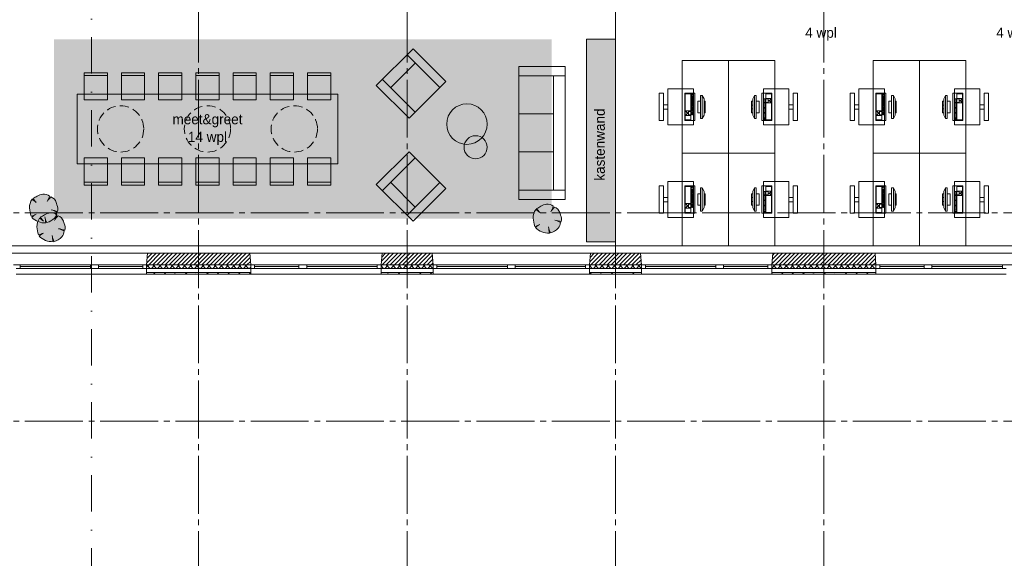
# Paper-space layout '19061B VOn 012b Plattegrond tweede verdieping' of a CAD drawing. Header units: millimetres. Extents: x 10 to 1052, y 0 to 594.
# Tile 39 of 50: x 564 to 734, y 291 to 384. Entities that reach past the tile are written whole.
import ezdxf
from ezdxf.xclip import XClip

# ---------------------------------------------------------------- set-up
doc = ezdxf.new("R2010")
doc.units = ezdxf.units.MM
doc.header["$MEASUREMENT"] = 0
doc.header["$XCLIPFRAME"] = 0
for name, pattern in [('B0204', [13, 10, -1, 1, -1]), ('B0302', [12.51, 6.26, -3.125, 0, -3.125]), ('B0701', [2.3412, 1.56, -0.7812])]:
    doc.linetypes.add(name, pattern=pattern)
for name, color, linetype in [('21 Buitenwanden', 7, 'Continuous'), ('21 Buitenwanden Doorsnede-arcering', 7, 'Continuous'), ('21 Buitenwanden Laagscheidingslijnen', 7, 'Continuous'), ('21 Buitenwanden Ramen', 7, 'Continuous'), ('23 Vloeren', 7, 'Continuous'), ('67 Radiatoren - lijn', 7, 'Continuous'), ('82 Interieur', 7, 'Continuous'), ('A Lijn doorsnede', 7, 'Continuous'), ('A Stramien', 7, 'Continuous'), ('New_66 Transportvoorzieningen', 7, 'Continuous'), ('New_82 Interieur', 7, 'Continuous'), ('New_82 Interieur 2D arcering', 7, 'Continuous')]:
    doc.layers.add(name, color=color, linetype=linetype)
doc.styles.add('GENERATED_STYLE_5', font='txt')
pattern_1 = [(45, (162.7604, 134.7577), (-1.838478, 1.838478), []), (45, (161.8411, 135.677), (-1.838478, 1.838478), [1.95, -0.65, 0, -0.65])]
pattern_2 = [(45, (162.7604, 134.7577), (-0.5303301, 0.5303301), []), (135, (162.7604, 134.7577), (0.5303301, 0.5303301), [])]
pattern_3 = [(45, (162.76037, 134.7577), (-0.3535534, 0.3535534), [])]

# ---------------------------------------------------------------- blocks, each defined once
blk = doc.blocks.new('Drawing_2_1', base_point=(162.76, 134.76))
at = {"layer": '21 Buitenwanden Doorsnede-arcering', "linetype": 'Continuous', "lineweight": 0, "true_color": 0x000000}
h = blk.add_hatch(dxfattribs=at)
h.set_pattern_fill('220_Gewapend_beton___pre_2B', color=18, style=0, pattern_type=2)
h.set_pattern_definition(pattern_3)
h.paths.add_polyline_path([(585.94, 343.76), (585.76, 341.76), (603.76, 341.76), (603.59, 343.76)])
h = blk.add_hatch(dxfattribs=at)
h.set_pattern_fill('220_Gewapend_beton___pre_2B', color=18, style=0, pattern_type=2)
h.set_pattern_definition(pattern_3)
h.paths.add_polyline_path([(626.44, 343.76), (626.26, 341.76), (635.26, 341.76), (635.09, 343.76)])
h = blk.add_hatch(dxfattribs=at)
h.set_pattern_fill('220_Gewapend_beton___pre_2B', color=18, style=0, pattern_type=2)
h.set_pattern_definition(pattern_3)
h.paths.add_polyline_path([(662.44, 343.76), (662.26, 341.76), (671.26, 341.76), (671.09, 343.76)])
h = blk.add_hatch(dxfattribs=at)
h.set_pattern_fill('220_Gewapend_beton___pre_2B', color=18, style=0, pattern_type=2)
h.set_pattern_definition(pattern_3)
h.paths.add_polyline_path([(693.94, 343.76), (693.76, 341.76), (711.76, 341.76), (711.59, 343.76)])
h = blk.add_hatch(dxfattribs=at)
h.set_pattern_fill('415_Isolatie_ruit_0001', color=18, style=0, pattern_type=2)
h.set_pattern_definition(pattern_2)
h.paths.add_polyline_path([(585.76, 341.76), (585.76, 341.16), (603.76, 341.16), (603.76, 341.76)])
h = blk.add_hatch(dxfattribs=at)
h.set_pattern_fill('160_Natuursteen_0001', color=18, style=0, pattern_type=2)
h.set_pattern_definition(pattern_1)
h.paths.add_polyline_path([(585.76, 340.16), (603.76, 340.16), (603.76, 340.46), (585.76, 340.46)])
h = blk.add_hatch(dxfattribs=at)
h.set_pattern_fill('415_Isolatie_ruit_0001', color=18, style=0, pattern_type=2)
h.set_pattern_definition(pattern_2)
h.paths.add_polyline_path([(626.26, 341.16), (635.26, 341.16), (635.26, 341.76), (626.26, 341.76)])
h = blk.add_hatch(dxfattribs=at)
h.set_pattern_fill('160_Natuursteen_0001', color=18, style=0, pattern_type=2)
h.set_pattern_definition(pattern_1)
h.paths.add_polyline_path([(626.26, 340.16), (635.26, 340.16), (635.26, 340.46), (626.26, 340.46)])
h = blk.add_hatch(dxfattribs=at)
h.set_pattern_fill('415_Isolatie_ruit_0001', color=18, style=0, pattern_type=2)
h.set_pattern_definition(pattern_2)
h.paths.add_polyline_path([(662.26, 341.16), (671.26, 341.16), (671.26, 341.76), (662.26, 341.76)])
h = blk.add_hatch(dxfattribs=at)
h.set_pattern_fill('160_Natuursteen_0001', color=18, style=0, pattern_type=2)
h.set_pattern_definition(pattern_1)
h.paths.add_polyline_path([(662.26, 340.16), (671.26, 340.16), (671.26, 340.46), (662.26, 340.46)])
h = blk.add_hatch(dxfattribs=at)
h.set_pattern_fill('415_Isolatie_ruit_0001', color=18, style=0, pattern_type=2)
h.set_pattern_definition(pattern_2)
h.paths.add_polyline_path([(693.76, 341.16), (711.76, 341.16), (711.76, 341.76), (693.76, 341.76)])
h = blk.add_hatch(dxfattribs=at)
h.set_pattern_fill('160_Natuursteen_0001', color=18, style=0, pattern_type=2)
h.set_pattern_definition(pattern_1)
h.paths.add_polyline_path([(693.76, 340.16), (711.76, 340.16), (711.76, 340.46), (693.76, 340.46)])
at = {"layer": 'New_82 Interieur 2D arcering', "linetype": 'Continuous', "lineweight": 0, "true_color": 0xacb496}
blk.add_hatch(color=253, dxfattribs=at).paths.add_polyline_path([(569.76, 380.76), (569.76, 349.74), (655.76, 349.74), (655.76, 380.76)])
at = {"layer": 'New_82 Interieur 2D arcering', "linetype": 'Continuous', "lineweight": 0, "true_color": 0xffffff}
blk.add_hatch(color=7, dxfattribs=at).paths.add_polyline_path([(666.76, 380.76), (661.76, 380.76), (661.76, 345.76), (666.76, 345.76)])
at = {"layer": 'New_82 Interieur 2D arcering', "linetype": 'Continuous', "lineweight": 0, "true_color": 0xc2df8b}
for points in [[(566.02, 353.1, 0.176271), (565.56, 351.6, 0.048896), (565.82, 350.18, 0.060036), (566.61, 350.47, 0.067145), (565.94, 349.98, 0.21157), (568.36, 349.02, -0.01602), (568.22, 349.97, 0.1048), (568.54, 349.06, 0.138163), (569.85, 349.85, 0.165491), (570.25, 350.86, 0.059133), (569.3, 351.27, -0.033475), (570.4, 350.99, 0.176093), (570.28, 352.14, -0.023868), (570.13, 352.55, 0.261493), (569.21, 353.5, 0.060987), (568.59, 352.71, 0.058172), (569, 353.65, 0.189926), (567.84, 354, 0.102387), (566.87, 353.64, -0.00375), (566.14, 353.24, 0.030984), (566.67, 352.57, -0.009616)], [(653.02, 351.34, 0.176271), (652.56, 349.84, 0.048896), (652.82, 348.42, 0.060036), (653.61, 348.71, 0.067145), (652.94, 348.22, 0.21157), (655.36, 347.26, -0.01602), (655.22, 348.21, 0.1048), (655.54, 347.3, 0.138163), (656.85, 348.09, 0.165491), (657.25, 349.1, 0.059133), (656.3, 349.51, -0.033475), (657.4, 349.23, 0.176093), (657.28, 350.38, -0.023868), (657.13, 350.8, 0.261493), (656.21, 351.74, 0.060987), (655.59, 350.95, 0.058172), (656, 351.89, 0.189926), (654.85, 352.24, 0.102387), (653.87, 351.88, -0.00375), (653.14, 351.48, 0.030984), (653.67, 350.81, -0.009616)], [(567.28, 349.86, 0.176271), (566.82, 348.35, 0.048896), (567.09, 346.93, 0.060036), (567.87, 347.22, 0.067145), (567.21, 346.73, 0.21157), (569.62, 345.77, -0.01602), (569.48, 346.72, 0.1048), (569.81, 345.81, 0.138163), (571.11, 346.6, 0.165491), (571.51, 347.61, 0.059133), (570.56, 348.02, -0.033475), (571.66, 347.75, 0.176093), (571.55, 348.9, -0.023868), (571.39, 349.31, 0.261493), (570.47, 350.25, 0.060987), (569.86, 349.46, 0.058172), (570.26, 350.4, 0.189926), (569.11, 350.75, 0.102387), (568.13, 350.4, -0.00375), (567.4, 350, 0.030984), (567.93, 349.33, -0.009616)]]:
    blk.add_hatch(color=71, dxfattribs=at).paths.add_polyline_path(points)
at = {"layer": '21 Buitenwanden', "color": 3, "linetype": 'Continuous', "lineweight": 0}
for p, q in [((585.76, 341.76), (585.94, 343.76)), ((603.76, 341.76), (603.59, 343.76)), ((626.26, 341.76), (626.44, 343.76)), ((635.26, 341.76), (635.09, 343.76)), ((662.26, 341.76), (662.44, 343.76)), ((671.26, 341.76), (671.09, 343.76)), ((693.76, 341.76), (693.94, 343.76)), ((711.76, 341.76), (711.59, 343.76))]:
    blk.add_line(p, q, dxfattribs=at)
at = {"layer": '21 Buitenwanden', "color": 1, "linetype": 'Continuous', "lineweight": 0}
for p, q in [((585.76, 341.16), (585.76, 341.76)), ((603.76, 341.16), (603.76, 341.76)), ((626.26, 341.16), (626.26, 341.76)), ((635.26, 341.16), (635.26, 341.76)), ((662.26, 341.16), (662.26, 341.76)), ((671.26, 341.16), (671.26, 341.76)), ((693.76, 341.16), (693.76, 341.76)), ((711.76, 341.16), (711.76, 341.76))]:
    blk.add_line(p, q, dxfattribs=at)
at = {"layer": '21 Buitenwanden', "color": 9, "linetype": 'Continuous', "lineweight": 0}
for p, q in [((585.76, 340.46), (585.76, 341.16)), ((603.76, 340.46), (603.76, 341.16)), ((626.26, 340.46), (626.26, 341.16)), ((635.26, 340.46), (635.26, 341.16)), ((662.26, 340.46), (662.26, 341.16)), ((671.26, 340.46), (671.26, 341.16)), ((693.76, 340.46), (693.76, 341.16)), ((711.76, 340.46), (711.76, 341.16))]:
    blk.add_line(p, q, dxfattribs=at)
at = {"layer": '21 Buitenwanden', "color": 2, "linetype": 'Continuous', "lineweight": 0}
for p, q in [((585.76, 340.16), (585.76, 340.46)), ((603.76, 340.16), (603.76, 340.46)), ((626.26, 340.16), (626.26, 340.46)), ((635.26, 340.16), (635.26, 340.46)), ((662.26, 340.16), (662.26, 340.46)), ((671.26, 340.16), (671.26, 340.46)), ((693.76, 340.16), (693.76, 340.46)), ((711.76, 340.16), (711.76, 340.46))]:
    blk.add_line(p, q, dxfattribs=at)
at = {"layer": '21 Buitenwanden', "color": 3, "linetype": 'Continuous', "lineweight": 0, "flags": 128}
for points in [[(603.59, 343.76), (585.94, 343.76)], [(635.09, 343.76), (626.44, 343.76)], [(671.09, 343.76), (662.44, 343.76)], [(711.59, 343.76), (693.94, 343.76)]]:
    blk.add_lwpolyline(points, dxfattribs=at)
at = {"layer": '21 Buitenwanden', "color": 2, "linetype": 'Continuous', "lineweight": 0, "flags": 128}
for points in [[(585.76, 340.16), (603.76, 340.16)], [(626.26, 340.16), (635.26, 340.16)], [(662.26, 340.16), (671.26, 340.16)], [(693.76, 340.16), (711.76, 340.16)]]:
    blk.add_lwpolyline(points, dxfattribs=at)
at = {"layer": '21 Buitenwanden Laagscheidingslijnen', "color": 3, "linetype": 'Continuous', "lineweight": 0}
for p, q in [((585.76, 341.76), (603.76, 341.76)), ((626.26, 341.76), (635.26, 341.76)), ((662.26, 341.76), (671.26, 341.76)), ((693.76, 341.76), (711.76, 341.76))]:
    blk.add_line(p, q, dxfattribs=at)
at = {"layer": '21 Buitenwanden Laagscheidingslijnen', "color": 1, "linetype": 'Continuous', "lineweight": 0}
for p, q in [((585.76, 341.16), (603.76, 341.16)), ((626.26, 341.16), (635.26, 341.16)), ((662.26, 341.16), (671.26, 341.16)), ((693.76, 341.16), (711.76, 341.16))]:
    blk.add_line(p, q, dxfattribs=at)
at = {"layer": '21 Buitenwanden Laagscheidingslijnen', "color": 2, "linetype": 'Continuous', "lineweight": 0}
for p, q in [((585.76, 340.46), (603.76, 340.46)), ((626.26, 340.46), (635.26, 340.46)), ((662.26, 340.46), (671.26, 340.46)), ((693.76, 340.46), (711.76, 340.46))]:
    blk.add_line(p, q, dxfattribs=at)
at = {"layer": '21 Buitenwanden Ramen', "color": 9, "linetype": 'Continuous', "lineweight": 0}
for p, q in [((576.76, 343.76), (563.09, 343.76)), ((585.94, 343.76), (576.76, 343.76)), ((603.59, 343.76), (612.76, 343.76)), ((612.76, 343.76), (626.44, 343.76)), ((648.76, 343.76), (635.09, 343.76)), ((662.44, 343.76), (648.76, 343.76)), ((684.76, 343.76), (671.09, 343.76)), ((693.94, 343.76), (684.76, 343.76)), ((711.59, 343.76), (720.76, 343.76)), ((720.76, 343.76), (734.44, 343.76)), ((577.43, 341.76), (585.09, 341.76)), ((585.09, 341.46), (577.43, 341.46)), ((585.09, 341.16), (577.43, 341.16)), ((585.76, 340.46), (585.76, 341.16)), ((603.76, 340.46), (603.76, 341.16)), ((612.09, 341.76), (604.43, 341.76)), ((604.43, 341.46), (612.09, 341.46)), ((604.43, 341.16), (612.09, 341.16)), ((626.26, 340.46), (626.26, 341.16)), ((635.26, 340.46), (635.26, 341.16)), ((649.43, 341.76), (661.59, 341.76)), ((661.59, 341.46), (649.43, 341.46)), ((661.59, 341.16), (649.43, 341.16)), ((662.26, 340.46), (662.26, 341.16)), ((671.26, 340.46), (671.26, 341.16)), ((685.43, 341.76), (693.09, 341.76)), ((693.09, 341.46), (685.43, 341.46)), ((693.09, 341.16), (685.43, 341.16)), ((693.76, 340.46), (693.76, 341.16)), ((711.76, 340.46), (711.76, 341.16)), ((720.09, 341.76), (712.43, 341.76)), ((712.43, 341.46), (720.09, 341.46)), ((712.43, 341.16), (720.09, 341.16)), ((576.76, 340.16), (563.26, 340.16)), ((585.76, 340.16), (576.76, 340.16)), ((603.76, 340.16), (612.76, 340.16)), ((612.76, 340.16), (626.26, 340.16)), ((648.76, 340.16), (635.26, 340.16)), ((662.26, 340.16), (648.76, 340.16)), ((684.76, 340.16), (671.26, 340.16)), ((693.76, 340.16), (684.76, 340.16)), ((711.76, 340.16), (720.76, 340.16)), ((720.76, 340.16), (734.26, 340.16))]:
    blk.add_line(p, q, dxfattribs=at)
at = {"layer": '21 Buitenwanden Ramen', "color": 3, "linetype": 'Continuous', "lineweight": 0}
for p, q in [((585.76, 341.76), (585.94, 343.76)), ((603.76, 341.76), (603.59, 343.76)), ((626.26, 341.76), (626.44, 343.76)), ((635.26, 341.76), (635.09, 343.76)), ((662.26, 341.76), (662.44, 343.76)), ((671.26, 341.76), (671.09, 343.76)), ((693.76, 341.76), (693.94, 343.76)), ((711.76, 341.76), (711.59, 343.76))]:
    blk.add_line(p, q, dxfattribs=at)
at = {"layer": '21 Buitenwanden Ramen', "color": 1, "linetype": 'Continuous', "lineweight": 0}
for p, q in [((563.26, 341.76), (563.93, 341.76)), ((563.93, 341.16), (563.26, 341.16)), ((563.93, 341.76), (563.93, 341.16)), ((563.93, 341.76), (576.09, 341.76)), ((576.09, 341.46), (563.93, 341.46)), ((576.09, 341.16), (563.93, 341.16)), ((576.09, 341.16), (576.09, 341.76)), ((576.09, 341.76), (576.76, 341.76)), ((576.76, 341.16), (576.09, 341.16)), ((576.76, 341.76), (577.43, 341.76)), ((577.43, 341.16), (576.76, 341.16)), ((577.43, 341.76), (577.43, 341.16)), ((585.09, 341.16), (585.09, 341.76)), ((585.09, 341.76), (585.76, 341.76)), ((585.76, 341.16), (585.09, 341.16)), ((585.76, 341.16), (585.76, 341.76)), ((585.76, 341.16), (585.76, 341.76)), ((604.43, 341.76), (603.76, 341.76)), ((603.76, 341.16), (603.76, 341.76)), ((603.76, 341.16), (603.76, 341.76)), ((603.76, 341.16), (604.43, 341.16)), ((604.43, 341.16), (604.43, 341.76)), ((612.76, 341.76), (612.09, 341.76)), ((612.09, 341.76), (612.09, 341.16)), ((612.09, 341.16), (612.76, 341.16)), ((613.43, 341.76), (612.76, 341.76)), ((612.76, 341.16), (613.43, 341.16)), ((613.43, 341.16), (613.43, 341.76)), ((625.59, 341.76), (613.43, 341.76)), ((613.43, 341.46), (625.59, 341.46)), ((613.43, 341.16), (625.59, 341.16)), ((626.26, 341.76), (625.59, 341.76)), ((625.59, 341.76), (625.59, 341.16)), ((625.59, 341.16), (626.26, 341.16)), ((626.26, 341.16), (626.26, 341.76)), ((626.26, 341.16), (626.26, 341.76)), ((635.26, 341.76), (635.93, 341.76)), ((635.26, 341.16), (635.26, 341.76)), ((635.26, 341.16), (635.26, 341.76)), ((635.93, 341.16), (635.26, 341.16)), ((635.93, 341.76), (635.93, 341.16)), ((635.93, 341.76), (648.09, 341.76)), ((648.09, 341.46), (635.93, 341.46)), ((648.09, 341.16), (635.93, 341.16)), ((648.09, 341.16), (648.09, 341.76)), ((648.09, 341.76), (648.76, 341.76)), ((648.76, 341.16), (648.09, 341.16)), ((648.76, 341.76), (649.43, 341.76)), ((649.43, 341.16), (648.76, 341.16)), ((649.43, 341.76), (649.43, 341.16)), ((661.59, 341.16), (661.59, 341.76)), ((661.59, 341.76), (662.26, 341.76)), ((662.26, 341.16), (661.59, 341.16)), ((662.26, 341.16), (662.26, 341.76)), ((662.26, 341.16), (662.26, 341.76)), ((671.26, 341.76), (671.93, 341.76)), ((671.26, 341.16), (671.26, 341.76)), ((671.26, 341.16), (671.26, 341.76)), ((671.93, 341.16), (671.26, 341.16)), ((671.93, 341.76), (671.93, 341.16)), ((671.93, 341.76), (684.09, 341.76)), ((684.09, 341.46), (671.93, 341.46)), ((684.09, 341.16), (671.93, 341.16)), ((684.09, 341.16), (684.09, 341.76)), ((684.09, 341.76), (684.76, 341.76)), ((684.76, 341.16), (684.09, 341.16)), ((684.76, 341.76), (685.43, 341.76)), ((685.43, 341.16), (684.76, 341.16)), ((685.43, 341.76), (685.43, 341.16)), ((693.09, 341.16), (693.09, 341.76)), ((693.09, 341.76), (693.76, 341.76)), ((693.76, 341.16), (693.09, 341.16)), ((693.76, 341.16), (693.76, 341.76)), ((693.76, 341.16), (693.76, 341.76)), ((712.43, 341.76), (711.76, 341.76)), ((711.76, 341.16), (711.76, 341.76)), ((711.76, 341.16), (711.76, 341.76)), ((711.76, 341.16), (712.43, 341.16)), ((712.43, 341.16), (712.43, 341.76)), ((720.76, 341.76), (720.09, 341.76)), ((720.09, 341.76), (720.09, 341.16)), ((720.09, 341.16), (720.76, 341.16)), ((721.43, 341.76), (720.76, 341.76)), ((720.76, 341.16), (721.43, 341.16)), ((721.43, 341.16), (721.43, 341.76)), ((733.59, 341.76), (721.43, 341.76)), ((721.43, 341.46), (733.59, 341.46)), ((721.43, 341.16), (733.59, 341.16)), ((734.26, 341.76), (733.59, 341.76)), ((733.59, 341.76), (733.59, 341.16)), ((733.59, 341.16), (734.26, 341.16))]:
    blk.add_line(p, q, dxfattribs=at)
at = {"layer": '21 Buitenwanden Ramen', "color": 2, "linetype": 'Continuous', "lineweight": 0}
for p, q in [((585.76, 340.16), (585.76, 340.46)), ((603.76, 340.16), (603.76, 340.46)), ((626.26, 340.16), (626.26, 340.46)), ((635.26, 340.16), (635.26, 340.46)), ((662.26, 340.16), (662.26, 340.46)), ((671.26, 340.16), (671.26, 340.46)), ((693.76, 340.16), (693.76, 340.46)), ((711.76, 340.16), (711.76, 340.46))]:
    blk.add_line(p, q, dxfattribs=at)
at = {"layer": '23 Vloeren', "color": 1, "linetype": 'Continuous', "lineweight": 0, "flags": 128}
blk.add_lwpolyline([(380.76, 343.76), (808.76, 343.76), (808.76, 390.26), (788.56, 390.26), (788.56, 420.26), (808.76, 420.26), (808.76, 465.76), (380.76, 465.76)], dxfattribs=at)
at = {"layer": '67 Radiatoren - lijn', "color": 9, "linetype": 'Continuous', "lineweight": 0, "flags": 128}
blk.add_lwpolyline([(380.76, 345.06), (807.46, 345.06), (807.46, 388.26)], dxfattribs=at)
at = {"layer": 'A Lijn doorsnede', "color": 9, "linetype": 'B0302', "lineweight": 0}
blk.add_line((576.25, 97.41), (576.25, 487.61), dxfattribs=at)
blk.add_line((576.25, 97.41), (576.25, 487.61), dxfattribs=at)
at = {"layer": 'A Stramien', "color": 9, "linetype": 'B0204', "lineweight": 0}
for p, q in [((594.76, 516.76), (594.76, 94.76)), ((630.76, 516.76), (630.76, 94.76)), ((666.76, 516.76), (666.76, 94.76)), ((702.76, 516.76), (702.76, 94.76)), ((122.76, 350.76), (850.76, 350.76)), ((122.76, 341.76), (850.76, 341.76)), ((122.76, 314.76), (850.76, 314.76))]:
    blk.add_line(p, q, dxfattribs=at)
at = {"layer": 'New_66 Transportvoorzieningen', "color": 1, "linetype": 'Continuous', "lineweight": 0}
for p, q in [((631.82, 379.11), (625.45, 372.74)), ((630.76, 378.05), (636.41, 372.39)), ((637.47, 373.45), (631.82, 379.11)), ((627.93, 372.39), (632.17, 376.63)), ((650.06, 376.06), (650.06, 353.06)), ((658.06, 376.06), (650.06, 376.06)), ((658.06, 353.06), (658.06, 376.06)), ((658.06, 374.45), (650.06, 374.45)), ((656.06, 374.45), (656.06, 354.68)), ((625.45, 372.74), (631.11, 367.09)), ((626.51, 373.81), (632.17, 368.15)), ((631.11, 367.09), (637.47, 373.45)), ((656.06, 367.86), (650.06, 367.86)), ((625.45, 355.65), (631.11, 361.31)), ((631.11, 361.31), (637.47, 354.94)), ((656.06, 361.27), (650.06, 361.27)), ((626.51, 354.59), (632.17, 360.25)), ((631.82, 349.29), (625.45, 355.65)), ((627.93, 356.01), (632.17, 351.76)), ((630.76, 350.35), (636.41, 356.01)), ((637.47, 354.94), (631.82, 349.29)), ((658.06, 354.68), (650.06, 354.68)), ((650.06, 353.06), (658.06, 353.06))]:
    blk.add_line(p, q, dxfattribs=at)
at = {"layer": 'New_82 Interieur', "color": 1, "linetype": 'Continuous', "lineweight": 0}
for p, q in [((579, 374.46), (575, 374.46)), ((585.42, 374.46), (581.42, 374.46)), ((591.85, 374.46), (587.85, 374.46)), ((598.28, 374.46), (594.28, 374.46)), ((604.71, 374.46), (600.71, 374.46)), ((611.14, 374.46), (607.14, 374.46)), ((617.57, 374.46), (613.57, 374.46)), ((678.81, 371.31), (678.81, 368.37)), ((679.78, 371.31), (678.81, 371.31)), ((679.78, 368.37), (679.78, 371.31)), ((679.88, 371.31), (679.88, 371.11)), ((680.07, 371.31), (679.88, 371.31)), ((679.88, 371.11), (680.07, 371.11)), ((679.88, 370.92), (679.88, 370.13)), ((680.07, 370.92), (679.88, 370.92)), ((680.07, 371.11), (680.07, 371.31)), ((680.07, 370.13), (680.07, 370.92)), ((681.46, 371.06), (681.46, 367.06)), ((681.76, 371.06), (681.46, 371.06)), ((681.76, 367.06), (681.76, 371.06)), ((681.76, 371.06), (682.06, 370.46)), ((690.76, 371.06), (690.46, 370.46)), ((691.06, 371.06), (690.76, 371.06)), ((690.76, 371.06), (690.76, 367.06)), ((691.06, 367.06), (691.06, 371.06)), ((693.71, 371.31), (692.74, 371.31)), ((692.74, 371.31), (692.74, 370.53)), ((693.71, 370.53), (693.71, 371.31)), ((711.81, 371.31), (711.81, 368.37)), ((712.78, 371.31), (711.81, 371.31)), ((712.78, 368.37), (712.78, 371.31)), ((712.88, 371.31), (712.88, 371.11)), ((713.07, 371.31), (712.88, 371.31)), ((712.88, 371.11), (713.07, 371.11)), ((712.88, 370.92), (712.88, 370.13)), ((713.07, 370.92), (712.88, 370.92)), ((713.07, 371.11), (713.07, 371.31)), ((713.07, 370.13), (713.07, 370.92)), ((714.46, 371.06), (714.46, 367.06)), ((714.76, 371.06), (714.46, 371.06)), ((714.76, 367.06), (714.76, 371.06)), ((714.76, 371.06), (715.06, 370.46)), ((723.76, 371.06), (723.46, 370.46)), ((724.06, 371.06), (723.76, 371.06)), ((723.76, 371.06), (723.76, 367.06)), ((724.06, 367.06), (724.06, 371.06)), ((726.71, 371.31), (725.74, 371.31)), ((725.74, 371.31), (725.74, 370.53)), ((726.71, 370.53), (726.71, 371.31)), ((679.88, 370.13), (680.07, 370.13)), ((679.88, 370.04), (679.88, 369.25)), ((680.07, 370.04), (679.88, 370.04)), ((679.88, 369.25), (680.07, 369.25)), ((679.88, 369.16), (679.88, 368.37)), ((680.07, 369.16), (679.88, 369.16)), ((680.07, 369.25), (680.07, 370.04)), ((680.07, 368.37), (680.07, 369.16)), ((680.96, 370.06), (680.96, 368.06)), ((681.46, 370.06), (680.96, 370.06)), ((681.46, 368.06), (681.46, 370.06)), ((682.06, 370.46), (682.06, 367.66)), ((682.06, 370.06), (682.06, 368.06)), ((682.26, 370.06), (682.06, 370.06)), ((682.06, 369.39), (682.26, 369.39)), ((682.26, 368.06), (682.26, 370.06)), ((690.46, 370.06), (690.26, 370.06)), ((690.26, 370.06), (690.26, 368.06)), ((690.46, 369.39), (690.26, 369.39)), ((690.46, 367.66), (690.46, 370.46)), ((690.46, 368.06), (690.46, 370.06)), ((691.56, 370.06), (691.06, 370.06)), ((691.06, 370.06), (691.06, 368.06)), ((691.56, 368.06), (691.56, 370.06)), ((692.65, 370.43), (692.45, 370.43)), ((692.45, 370.43), (692.45, 369.84)), ((692.45, 369.84), (692.65, 369.84)), ((692.65, 369.74), (692.45, 369.74)), ((692.45, 369.74), (692.45, 368.96)), ((692.65, 369.84), (692.65, 370.43)), ((692.65, 368.96), (692.65, 369.74)), ((692.74, 370.53), (693.71, 370.53)), ((693.13, 370.43), (692.74, 370.43)), ((692.74, 370.43), (692.74, 369.84)), ((692.74, 369.84), (693.13, 369.84)), ((693.71, 369.74), (692.74, 369.74)), ((692.74, 369.74), (692.74, 366.81)), ((693.13, 369.84), (693.13, 370.43)), ((693.52, 370.23), (693.32, 370.23)), ((693.32, 370.23), (693.32, 370.04)), ((693.32, 370.04), (693.52, 370.04)), ((693.71, 370.43), (693.52, 370.43)), ((693.52, 370.43), (693.52, 370.23)), ((693.52, 370.04), (693.52, 369.84)), ((693.52, 369.84), (693.71, 369.84)), ((693.71, 369.84), (693.71, 370.43)), ((693.71, 366.81), (693.71, 369.74)), ((712.88, 370.13), (713.07, 370.13)), ((712.88, 370.04), (712.88, 369.25)), ((713.07, 370.04), (712.88, 370.04)), ((712.88, 369.25), (713.07, 369.25)), ((712.88, 369.16), (712.88, 368.37)), ((713.07, 369.16), (712.88, 369.16)), ((713.07, 369.25), (713.07, 370.04)), ((713.07, 368.37), (713.07, 369.16)), ((713.96, 370.06), (713.96, 368.06)), ((714.46, 370.06), (713.96, 370.06)), ((714.46, 368.06), (714.46, 370.06)), ((715.06, 370.46), (715.06, 367.66)), ((715.06, 370.06), (715.06, 368.06)), ((715.26, 370.06), (715.06, 370.06)), ((715.06, 369.39), (715.26, 369.39)), ((715.26, 368.06), (715.26, 370.06)), ((723.46, 370.06), (723.26, 370.06)), ((723.26, 370.06), (723.26, 368.06)), ((723.46, 369.39), (723.26, 369.39)), ((723.46, 367.66), (723.46, 370.46)), ((723.46, 368.06), (723.46, 370.06)), ((724.56, 370.06), (724.06, 370.06)), ((724.06, 370.06), (724.06, 368.06)), ((724.56, 368.06), (724.56, 370.06)), ((725.65, 370.43), (725.45, 370.43)), ((725.45, 370.43), (725.45, 369.84)), ((725.45, 369.84), (725.65, 369.84)), ((725.65, 369.74), (725.45, 369.74)), ((725.45, 369.74), (725.45, 368.96)), ((725.65, 369.84), (725.65, 370.43)), ((725.65, 368.96), (725.65, 369.74)), ((725.74, 370.53), (726.71, 370.53)), ((726.13, 370.43), (725.74, 370.43)), ((725.74, 370.43), (725.74, 369.84)), ((725.74, 369.84), (726.13, 369.84)), ((726.71, 369.74), (725.74, 369.74)), ((725.74, 369.74), (725.74, 366.81)), ((726.13, 369.84), (726.13, 370.43)), ((726.52, 370.23), (726.32, 370.23)), ((726.32, 370.23), (726.32, 370.04)), ((726.32, 370.04), (726.52, 370.04)), ((726.71, 370.43), (726.52, 370.43)), ((726.52, 370.43), (726.52, 370.23)), ((726.52, 370.04), (726.52, 369.84)), ((726.52, 369.84), (726.71, 369.84)), ((726.71, 369.84), (726.71, 370.43)), ((726.71, 366.81), (726.71, 369.74)), ((678.81, 368.37), (679.78, 368.37)), ((678.81, 368.27), (678.81, 367.69)), ((679, 368.27), (678.81, 368.27)), ((678.81, 367.69), (679, 367.69)), ((678.81, 367.59), (678.81, 366.81)), ((679.78, 367.59), (678.81, 367.59)), ((679, 368.08), (679, 368.27)), ((679.2, 368.08), (679, 368.08)), ((679, 367.69), (679, 367.88)), ((679, 367.88), (679.2, 367.88)), ((679.2, 367.88), (679.2, 368.08)), ((679.39, 368.27), (679.39, 367.69)), ((679.78, 368.27), (679.39, 368.27)), ((679.39, 367.69), (679.78, 367.69)), ((679.78, 367.69), (679.78, 368.27)), ((679.78, 366.81), (679.78, 367.59)), ((679.88, 368.37), (680.07, 368.37)), ((679.88, 368.27), (679.88, 367.69)), ((680.07, 368.27), (679.88, 368.27)), ((679.88, 367.69), (680.07, 367.69)), ((680.07, 367.69), (680.07, 368.27)), ((680.96, 368.06), (681.46, 368.06)), ((681.76, 367.06), (682.06, 367.66)), ((682.06, 368.72), (682.26, 368.72)), ((682.06, 368.06), (682.26, 368.06)), ((690.46, 368.72), (690.26, 368.72)), ((690.26, 368.06), (690.46, 368.06)), ((690.76, 367.06), (690.46, 367.66)), ((691.06, 368.06), (691.56, 368.06)), ((692.45, 368.96), (692.65, 368.96)), ((692.65, 368.86), (692.45, 368.86)), ((692.45, 368.86), (692.45, 368.08)), ((692.45, 368.08), (692.65, 368.08)), ((692.65, 367.98), (692.45, 367.98)), ((692.45, 367.98), (692.45, 367.2)), ((692.65, 368.08), (692.65, 368.86)), ((692.65, 367.2), (692.65, 367.98)), ((711.81, 368.37), (712.78, 368.37)), ((711.81, 368.27), (711.81, 367.69)), ((712, 368.27), (711.81, 368.27)), ((711.81, 367.69), (712, 367.69)), ((711.81, 367.59), (711.81, 366.81)), ((712.78, 367.59), (711.81, 367.59)), ((712, 368.08), (712, 368.27)), ((712.2, 368.08), (712, 368.08)), ((712, 367.69), (712, 367.88)), ((712, 367.88), (712.2, 367.88)), ((712.2, 367.88), (712.2, 368.08)), ((712.39, 368.27), (712.39, 367.69)), ((712.78, 368.27), (712.39, 368.27)), ((712.39, 367.69), (712.78, 367.69)), ((712.78, 367.69), (712.78, 368.27)), ((712.78, 366.81), (712.78, 367.59)), ((712.88, 368.37), (713.07, 368.37)), ((712.88, 368.27), (712.88, 367.69)), ((713.07, 368.27), (712.88, 368.27)), ((712.88, 367.69), (713.07, 367.69)), ((713.07, 367.69), (713.07, 368.27)), ((713.96, 368.06), (714.46, 368.06)), ((714.76, 367.06), (715.06, 367.66)), ((715.06, 368.72), (715.26, 368.72)), ((715.06, 368.06), (715.26, 368.06)), ((723.46, 368.72), (723.26, 368.72)), ((723.26, 368.06), (723.46, 368.06)), ((723.76, 367.06), (723.46, 367.66)), ((724.06, 368.06), (724.56, 368.06)), ((725.45, 368.96), (725.65, 368.96)), ((725.65, 368.86), (725.45, 368.86)), ((725.45, 368.86), (725.45, 368.08)), ((725.45, 368.08), (725.65, 368.08)), ((725.65, 367.98), (725.45, 367.98)), ((725.45, 367.98), (725.45, 367.2)), ((725.65, 368.08), (725.65, 368.86)), ((725.65, 367.2), (725.65, 367.98)), ((678.81, 366.81), (679.78, 366.81)), ((681.46, 367.06), (681.76, 367.06)), ((690.76, 367.06), (691.06, 367.06)), ((692.45, 367.2), (692.65, 367.2)), ((692.65, 367), (692.45, 367)), ((692.45, 367), (692.45, 366.81)), ((692.45, 366.81), (692.65, 366.81)), ((692.65, 366.81), (692.65, 367)), ((692.74, 366.81), (693.71, 366.81)), ((711.81, 366.81), (712.78, 366.81)), ((714.46, 367.06), (714.76, 367.06)), ((723.76, 367.06), (724.06, 367.06)), ((725.45, 367.2), (725.65, 367.2)), ((725.65, 367), (725.45, 367)), ((725.45, 367), (725.45, 366.81)), ((725.45, 366.81), (725.65, 366.81)), ((725.65, 366.81), (725.65, 367)), ((725.74, 366.81), (726.71, 366.81)), ((579, 356.05), (575, 356.05)), ((585.42, 356.05), (581.42, 356.05)), ((591.85, 356.05), (587.85, 356.05)), ((598.28, 356.05), (594.28, 356.05)), ((604.71, 356.05), (600.71, 356.05)), ((611.14, 356.05), (607.14, 356.05)), ((617.57, 356.05), (613.57, 356.05)), ((678.81, 355.31), (678.81, 352.37)), ((679.78, 355.31), (678.81, 355.31)), ((679.78, 352.37), (679.78, 355.31)), ((679.88, 355.31), (679.88, 355.11)), ((680.07, 355.31), (679.88, 355.31)), ((679.88, 355.11), (680.07, 355.11)), ((679.88, 354.92), (679.88, 354.13)), ((680.07, 354.92), (679.88, 354.92)), ((679.88, 354.13), (680.07, 354.13)), ((679.88, 354.04), (679.88, 353.25)), ((680.07, 354.04), (679.88, 354.04)), ((680.07, 355.11), (680.07, 355.31)), ((680.07, 354.13), (680.07, 354.92)), ((680.07, 353.25), (680.07, 354.04)), ((680.96, 354.06), (680.96, 352.06)), ((681.46, 354.06), (680.96, 354.06)), ((681.46, 355.06), (681.46, 351.06)), ((681.76, 355.06), (681.46, 355.06)), ((681.46, 352.06), (681.46, 354.06)), ((681.76, 351.06), (681.76, 355.06)), ((681.76, 355.06), (682.06, 354.46)), ((682.06, 354.46), (682.06, 351.66)), ((682.06, 354.06), (682.06, 352.06)), ((682.26, 354.06), (682.06, 354.06)), ((682.26, 352.06), (682.26, 354.06)), ((690.46, 354.06), (690.26, 354.06)), ((690.26, 354.06), (690.26, 352.06)), ((690.76, 355.06), (690.46, 354.46)), ((690.46, 351.66), (690.46, 354.46)), ((690.46, 352.06), (690.46, 354.06)), ((691.06, 355.06), (690.76, 355.06)), ((690.76, 355.06), (690.76, 351.06)), ((691.06, 351.06), (691.06, 355.06)), ((691.56, 354.06), (691.06, 354.06)), ((691.06, 354.06), (691.06, 352.06)), ((691.56, 352.06), (691.56, 354.06)), ((692.65, 354.43), (692.45, 354.43)), ((692.45, 354.43), (692.45, 353.84)), ((692.45, 353.84), (692.65, 353.84)), ((692.65, 353.84), (692.65, 354.43)), ((693.71, 355.31), (692.74, 355.31)), ((692.74, 355.31), (692.74, 354.53)), ((692.74, 354.53), (693.71, 354.53)), ((693.13, 354.43), (692.74, 354.43)), ((692.74, 354.43), (692.74, 353.84)), ((692.74, 353.84), (693.13, 353.84)), ((693.13, 353.84), (693.13, 354.43)), ((693.52, 354.23), (693.32, 354.23)), ((693.32, 354.23), (693.32, 354.04)), ((693.32, 354.04), (693.52, 354.04)), ((693.71, 354.43), (693.52, 354.43)), ((693.52, 354.43), (693.52, 354.23)), ((693.52, 354.04), (693.52, 353.84)), ((693.52, 353.84), (693.71, 353.84)), ((693.71, 354.53), (693.71, 355.31)), ((693.71, 353.84), (693.71, 354.43)), ((711.81, 355.31), (711.81, 352.37)), ((712.78, 355.31), (711.81, 355.31)), ((712.78, 352.37), (712.78, 355.31)), ((712.88, 355.31), (712.88, 355.11)), ((713.07, 355.31), (712.88, 355.31)), ((712.88, 355.11), (713.07, 355.11)), ((712.88, 354.92), (712.88, 354.13)), ((713.07, 354.92), (712.88, 354.92)), ((712.88, 354.13), (713.07, 354.13)), ((712.88, 354.04), (712.88, 353.25)), ((713.07, 354.04), (712.88, 354.04)), ((713.07, 355.11), (713.07, 355.31)), ((713.07, 354.13), (713.07, 354.92)), ((713.07, 353.25), (713.07, 354.04)), ((713.96, 354.06), (713.96, 352.06)), ((714.46, 354.06), (713.96, 354.06)), ((714.46, 355.06), (714.46, 351.06)), ((714.76, 355.06), (714.46, 355.06)), ((714.46, 352.06), (714.46, 354.06)), ((714.76, 351.06), (714.76, 355.06)), ((714.76, 355.06), (715.06, 354.46)), ((715.06, 354.46), (715.06, 351.66)), ((715.06, 354.06), (715.06, 352.06)), ((715.26, 354.06), (715.06, 354.06)), ((715.26, 352.06), (715.26, 354.06)), ((723.46, 354.06), (723.26, 354.06)), ((723.26, 354.06), (723.26, 352.06)), ((723.76, 355.06), (723.46, 354.46)), ((723.46, 351.66), (723.46, 354.46)), ((723.46, 352.06), (723.46, 354.06)), ((724.06, 355.06), (723.76, 355.06)), ((723.76, 355.06), (723.76, 351.06)), ((724.06, 351.06), (724.06, 355.06)), ((724.56, 354.06), (724.06, 354.06)), ((724.06, 354.06), (724.06, 352.06)), ((724.56, 352.06), (724.56, 354.06)), ((725.65, 354.43), (725.45, 354.43)), ((725.45, 354.43), (725.45, 353.84)), ((725.45, 353.84), (725.65, 353.84)), ((725.65, 353.84), (725.65, 354.43)), ((726.71, 355.31), (725.74, 355.31)), ((725.74, 355.31), (725.74, 354.53)), ((725.74, 354.53), (726.71, 354.53)), ((726.13, 354.43), (725.74, 354.43)), ((725.74, 354.43), (725.74, 353.84)), ((725.74, 353.84), (726.13, 353.84)), ((726.13, 353.84), (726.13, 354.43)), ((726.52, 354.23), (726.32, 354.23)), ((726.32, 354.23), (726.32, 354.04)), ((726.32, 354.04), (726.52, 354.04)), ((726.71, 354.43), (726.52, 354.43)), ((726.52, 354.43), (726.52, 354.23)), ((726.52, 354.04), (726.52, 353.84)), ((726.52, 353.84), (726.71, 353.84)), ((726.71, 354.53), (726.71, 355.31)), ((726.71, 353.84), (726.71, 354.43)), ((678.81, 352.37), (679.78, 352.37)), ((678.81, 352.27), (678.81, 351.69)), ((679, 352.27), (678.81, 352.27)), ((679, 352.08), (679, 352.27)), ((679.2, 352.08), (679, 352.08)), ((679.2, 351.88), (679.2, 352.08)), ((679.39, 352.27), (679.39, 351.69)), ((679.78, 352.27), (679.39, 352.27)), ((679.78, 351.69), (679.78, 352.27)), ((679.88, 353.25), (680.07, 353.25)), ((679.88, 353.16), (679.88, 352.37)), ((680.07, 353.16), (679.88, 353.16)), ((679.88, 352.37), (680.07, 352.37)), ((679.88, 352.27), (679.88, 351.69)), ((680.07, 352.27), (679.88, 352.27)), ((680.07, 352.37), (680.07, 353.16)), ((680.07, 351.69), (680.07, 352.27)), ((682.06, 353.39), (682.26, 353.39)), ((682.06, 352.72), (682.26, 352.72)), ((690.46, 353.39), (690.26, 353.39)), ((690.46, 352.72), (690.26, 352.72)), ((692.65, 353.74), (692.45, 353.74)), ((692.45, 353.74), (692.45, 352.96)), ((692.45, 352.96), (692.65, 352.96)), ((692.65, 352.86), (692.45, 352.86)), ((692.45, 352.86), (692.45, 352.08)), ((692.45, 352.08), (692.65, 352.08)), ((692.65, 352.96), (692.65, 353.74)), ((692.65, 352.08), (692.65, 352.86)), ((693.71, 353.74), (692.74, 353.74)), ((692.74, 353.74), (692.74, 350.81)), ((693.71, 350.81), (693.71, 353.74)), ((711.81, 352.37), (712.78, 352.37)), ((711.81, 352.27), (711.81, 351.69)), ((712, 352.27), (711.81, 352.27)), ((712, 352.08), (712, 352.27)), ((712.2, 352.08), (712, 352.08)), ((712.2, 351.88), (712.2, 352.08)), ((712.39, 352.27), (712.39, 351.69)), ((712.78, 352.27), (712.39, 352.27)), ((712.78, 351.69), (712.78, 352.27)), ((712.88, 353.25), (713.07, 353.25)), ((712.88, 353.16), (712.88, 352.37)), ((713.07, 353.16), (712.88, 353.16)), ((712.88, 352.37), (713.07, 352.37)), ((712.88, 352.27), (712.88, 351.69)), ((713.07, 352.27), (712.88, 352.27)), ((713.07, 352.37), (713.07, 353.16)), ((713.07, 351.69), (713.07, 352.27)), ((715.06, 353.39), (715.26, 353.39)), ((715.06, 352.72), (715.26, 352.72)), ((723.46, 353.39), (723.26, 353.39)), ((723.46, 352.72), (723.26, 352.72)), ((725.65, 353.74), (725.45, 353.74)), ((725.45, 353.74), (725.45, 352.96)), ((725.45, 352.96), (725.65, 352.96)), ((725.65, 352.86), (725.45, 352.86)), ((725.45, 352.86), (725.45, 352.08)), ((725.45, 352.08), (725.65, 352.08)), ((725.65, 352.96), (725.65, 353.74)), ((725.65, 352.08), (725.65, 352.86)), ((726.71, 353.74), (725.74, 353.74)), ((725.74, 353.74), (725.74, 350.81)), ((726.71, 350.81), (726.71, 353.74)), ((678.81, 351.69), (679, 351.69)), ((678.81, 351.59), (678.81, 350.81)), ((679.78, 351.59), (678.81, 351.59)), ((678.81, 350.81), (679.78, 350.81)), ((679, 351.69), (679, 351.88)), ((679, 351.88), (679.2, 351.88)), ((679.39, 351.69), (679.78, 351.69)), ((679.78, 350.81), (679.78, 351.59)), ((679.88, 351.69), (680.07, 351.69)), ((680.96, 352.06), (681.46, 352.06)), ((681.46, 351.06), (681.76, 351.06)), ((681.76, 351.06), (682.06, 351.66)), ((682.06, 352.06), (682.26, 352.06)), ((690.26, 352.06), (690.46, 352.06)), ((690.76, 351.06), (690.46, 351.66)), ((690.76, 351.06), (691.06, 351.06)), ((691.06, 352.06), (691.56, 352.06)), ((692.65, 351.98), (692.45, 351.98)), ((692.45, 351.98), (692.45, 351.2)), ((692.45, 351.2), (692.65, 351.2)), ((692.65, 351), (692.45, 351)), ((692.45, 351), (692.45, 350.81)), ((692.45, 350.81), (692.65, 350.81)), ((692.65, 351.2), (692.65, 351.98)), ((692.65, 350.81), (692.65, 351)), ((692.74, 350.81), (693.71, 350.81)), ((711.81, 351.69), (712, 351.69)), ((711.81, 351.59), (711.81, 350.81)), ((712.78, 351.59), (711.81, 351.59)), ((711.81, 350.81), (712.78, 350.81)), ((712, 351.69), (712, 351.88)), ((712, 351.88), (712.2, 351.88)), ((712.39, 351.69), (712.78, 351.69)), ((712.78, 350.81), (712.78, 351.59)), ((712.88, 351.69), (713.07, 351.69)), ((713.96, 352.06), (714.46, 352.06)), ((714.46, 351.06), (714.76, 351.06)), ((714.76, 351.06), (715.06, 351.66)), ((715.06, 352.06), (715.26, 352.06)), ((723.26, 352.06), (723.46, 352.06)), ((723.76, 351.06), (723.46, 351.66)), ((723.76, 351.06), (724.06, 351.06)), ((724.06, 352.06), (724.56, 352.06)), ((725.65, 351.98), (725.45, 351.98)), ((725.45, 351.98), (725.45, 351.2)), ((725.45, 351.2), (725.65, 351.2)), ((725.65, 351), (725.45, 351)), ((725.45, 351), (725.45, 350.81)), ((725.45, 350.81), (725.65, 350.81)), ((725.65, 351.2), (725.65, 351.98)), ((725.65, 350.81), (725.65, 351)), ((725.74, 350.81), (726.71, 350.81))]:
    blk.add_line(p, q, dxfattribs=at)
at = {"layer": 'New_82 Interieur', "color": 1, "linetype": 'Continuous', "lineweight": 0, "flags": 128}
for points in [[(666.76, 380.76), (661.76, 380.76), (661.76, 345.76), (666.76, 345.76)], [(686.26, 361.06), (686.26, 377.06), (678.26, 377.06), (678.26, 361.06)], [(686.26, 361.06), (686.26, 377.06), (694.26, 377.06), (694.26, 361.06)], [(719.26, 361.06), (719.26, 377.06), (711.26, 377.06), (711.26, 361.06)], [(719.26, 361.06), (719.26, 377.06), (727.26, 377.06), (727.26, 361.06)], [(579, 370.26), (575, 370.26), (575, 374.96), (579, 374.96)], [(585.42, 370.26), (581.42, 370.26), (581.42, 374.96), (585.42, 374.96)], [(591.85, 370.26), (587.85, 370.26), (587.85, 374.96), (591.85, 374.96)], [(598.28, 370.26), (594.28, 370.26), (594.28, 374.96), (598.28, 374.96)], [(604.71, 370.26), (600.71, 370.26), (600.71, 374.96), (604.71, 374.96)], [(611.14, 370.26), (607.14, 370.26), (607.14, 374.96), (611.14, 374.96)], [(617.57, 370.26), (613.57, 370.26), (613.57, 374.96), (617.57, 374.96)], [(618.78, 371.26), (573.78, 371.26), (573.78, 359.25), (618.78, 359.25)], [(674.31, 366.71), (675.06, 366.71), (675.06, 371.41), (674.31, 371.41)], [(680.21, 365.96), (680.21, 372.16), (675.81, 372.16), (675.81, 365.96)], [(680.46, 371.41), (678.76, 371.41), (678.76, 366.71), (680.46, 366.71)], [(692.06, 366.71), (693.76, 366.71), (693.76, 371.41), (692.06, 371.41)], [(692.31, 365.96), (692.31, 372.16), (696.71, 372.16), (696.71, 365.96)], [(698.21, 366.71), (697.46, 366.71), (697.46, 371.41), (698.21, 371.41)], [(707.31, 366.71), (708.06, 366.71), (708.06, 371.41), (707.31, 371.41)], [(713.21, 365.96), (713.21, 372.16), (708.81, 372.16), (708.81, 365.96)], [(713.46, 371.41), (711.76, 371.41), (711.76, 366.71), (713.46, 366.71)], [(725.06, 366.71), (726.76, 366.71), (726.76, 371.41), (725.06, 371.41)], [(725.31, 365.96), (725.31, 372.16), (729.71, 372.16), (729.71, 365.96)], [(731.21, 366.71), (730.46, 366.71), (730.46, 371.41), (731.21, 371.41)], [(675.81, 369.43), (675.06, 369.43), (675.06, 368.68), (675.81, 368.68)], [(696.71, 369.43), (697.46, 369.43), (697.46, 368.68), (696.71, 368.68)], [(708.81, 369.43), (708.06, 369.43), (708.06, 368.68), (708.81, 368.68)], [(729.71, 369.43), (730.46, 369.43), (730.46, 368.68), (729.71, 368.68)], [(686.26, 345.06), (686.26, 361.06), (678.26, 361.06), (678.26, 345.06)], [(686.26, 345.06), (686.26, 361.06), (694.26, 361.06), (694.26, 345.06)], [(719.26, 345.06), (719.26, 361.06), (711.26, 361.06), (711.26, 345.06)], [(719.26, 345.06), (719.26, 361.06), (727.26, 361.06), (727.26, 345.06)], [(579, 360.25), (575, 360.25), (575, 355.55), (579, 355.55)], [(585.42, 360.25), (581.42, 360.25), (581.42, 355.55), (585.42, 355.55)], [(591.85, 360.25), (587.85, 360.25), (587.85, 355.55), (591.85, 355.55)], [(598.28, 360.25), (594.28, 360.25), (594.28, 355.55), (598.28, 355.55)], [(604.71, 360.25), (600.71, 360.25), (600.71, 355.55), (604.71, 355.55)], [(611.14, 360.25), (607.14, 360.25), (607.14, 355.55), (611.14, 355.55)], [(617.57, 360.25), (613.57, 360.25), (613.57, 355.55), (617.57, 355.55)], [(680.21, 349.96), (680.21, 356.16), (675.81, 356.16), (675.81, 349.96)], [(692.31, 349.96), (692.31, 356.16), (696.71, 356.16), (696.71, 349.96)], [(713.21, 349.96), (713.21, 356.16), (708.81, 356.16), (708.81, 349.96)], [(725.31, 349.96), (725.31, 356.16), (729.71, 356.16), (729.71, 349.96)], [(674.31, 350.71), (675.06, 350.71), (675.06, 355.41), (674.31, 355.41)], [(680.46, 355.41), (678.76, 355.41), (678.76, 350.71), (680.46, 350.71)], [(692.06, 350.71), (693.76, 350.71), (693.76, 355.41), (692.06, 355.41)], [(698.21, 350.71), (697.46, 350.71), (697.46, 355.41), (698.21, 355.41)], [(707.31, 350.71), (708.06, 350.71), (708.06, 355.41), (707.31, 355.41)], [(713.46, 355.41), (711.76, 355.41), (711.76, 350.71), (713.46, 350.71)], [(725.06, 350.71), (726.76, 350.71), (726.76, 355.41), (725.06, 355.41)], [(731.21, 350.71), (730.46, 350.71), (730.46, 355.41), (731.21, 355.41)], [(675.81, 353.43), (675.06, 353.43), (675.06, 352.68), (675.81, 352.68)], [(696.71, 353.43), (697.46, 353.43), (697.46, 352.68), (696.71, 352.68)], [(708.81, 353.43), (708.06, 353.43), (708.06, 352.68), (708.81, 352.68)], [(729.71, 353.43), (730.46, 353.43), (730.46, 352.68), (729.71, 352.68)]]:
    blk.add_lwpolyline(points, close=True, dxfattribs=at)
for points in [[(641.1, 369.59, 1), (641.1, 362.59, 1)], [(642.6, 364.09, 1), (642.6, 360.09, 1)]]:
    blk.add_lwpolyline(points, format="xyb", close=True, dxfattribs=at)
at = {"layer": 'New_82 Interieur', "color": 9, "linetype": 'B0701', "lineweight": 0}
for centre in [(581.28, 365.26), (596.28, 365.26), (611.28, 365.26)]:
    blk.add_circle(centre, 4, dxfattribs=at)
at = {"layer": 'New_82 Interieur', "color": 1, "linetype": 'Continuous', "lineweight": 0}
for centre, radius, start, end in [((568.22, 351.47), 2.56, 98.332, 121.7159), ((567.98, 352.36), 1.65, 51.6944, 94.7098), ((567.85, 351.73), 2.3, 143.151, 183.1386), ((580.14, 369.87), 21.92, 229.8879, 232.0917), ((539.79, 402.15), 55.55, 298.3209, 299.1802), ((571.8, 357.18), 6.9, 214.8214, 221.9203), ((564.75, 354.92), 4.43, 330.0024, 343.3193), ((572.15, 350.58), 4.14, 135.1451, 149.1049), ((568.83, 352.21), 1.35, 14.96, 73.5773), ((574.52, 353.94), 4.6, 197.4908, 202.9598), ((568.76, 351.41), 1.69, 345.7331, 25.681), ((655.22, 349.71), 2.56, 98.332, 121.7159), ((654.98, 350.6), 1.65, 51.6944, 94.7098), ((572.94, 352.24), 7.41, 184.9279, 196.1252), ((565.03, 353.58), 3.5, 283.1802, 298.4528), ((568.09, 347.75), 3.1, 116.8241, 133.917), ((541.05, 398.9), 55.55, 298.3209, 299.1802), ((569.48, 348.22), 2.56, 98.332, 121.7159), ((569.24, 349.11), 1.65, 51.6944, 94.7098), ((568.06, 347.06), 4.39, 60.0173, 73.5538), ((567.8, 342.93), 8.47, 72.1064, 79.7754), ((568.56, 350.94), 1.69, 319.6822, 357.2692), ((566.02, 351.67), 4.43, 330.0024, 343.3193), ((654.85, 349.97), 2.3, 143.151, 183.1386), ((667.14, 368.11), 21.92, 229.8879, 232.0917), ((626.79, 400.39), 55.55, 298.3209, 299.1802), ((658.8, 355.42), 6.9, 214.8214, 221.9203), ((651.75, 353.16), 4.43, 330.0024, 343.3193), ((659.15, 348.82), 4.14, 135.1451, 149.1049), ((655.83, 350.45), 1.35, 14.96, 73.5773), ((661.52, 352.18), 4.6, 197.4908, 202.9598), ((655.76, 349.65), 1.69, 345.7331, 25.681), ((568.23, 352.22), 3.21, 224.5126, 272.2962), ((569.12, 348.48), 2.3, 143.151, 183.1386), ((581.4, 366.62), 21.92, 229.8879, 232.0917), ((573.07, 353.93), 6.9, 214.8214, 221.9203), ((583.09, 351.71), 14.97, 186.2349, 190.3463), ((570.53, 350.29), 2.33, 185.0422, 211.799), ((567.8, 351.77), 2.81, 285.3375, 316.8029), ((573.41, 347.33), 4.14, 135.1451, 149.1049), ((570.09, 348.96), 1.35, 14.96, 73.5773), ((575.79, 350.69), 4.6, 197.4908, 202.9598), ((570.02, 348.16), 1.69, 345.7331, 25.681), ((659.94, 350.48), 7.41, 184.9279, 196.1252), ((652.03, 351.82), 3.5, 283.1802, 298.4528), ((655.09, 345.99), 3.1, 116.8241, 133.917), ((655.06, 345.3), 4.39, 60.0173, 73.5538), ((654.8, 341.17), 8.47, 72.1064, 79.7754), ((655.56, 349.18), 1.69, 319.6822, 357.2692), ((574.21, 348.99), 7.41, 184.9279, 196.1252), ((566.29, 350.34), 3.5, 283.1802, 298.4528), ((569.35, 344.5), 3.1, 116.8241, 133.917), ((569.32, 343.81), 4.39, 60.0173, 73.5538), ((569.06, 339.69), 8.47, 72.1064, 79.7754), ((569.82, 347.69), 1.69, 319.6822, 357.2692), ((655.23, 350.46), 3.21, 224.5126, 272.2962), ((670.09, 349.95), 14.97, 186.2349, 190.3463), ((657.53, 348.53), 2.33, 185.0422, 211.799), ((654.8, 350.01), 2.81, 285.3375, 316.8029), ((569.49, 348.98), 3.21, 224.5126, 272.2962), ((584.35, 348.46), 14.97, 186.2349, 190.3463), ((571.79, 347.04), 2.33, 185.0422, 211.799), ((569.06, 348.52), 2.81, 285.3375, 316.8029)]:
    blk.add_arc(centre, radius, start, end, dxfattribs=at)
at = {"layer": '82 Interieur', "color": 9, "linetype": 'Continuous', "lineweight": 0, "char_height": 1.75, "attachment_point": 8, "style": 'GENERATED_STYLE_5'}
for insert in [(702.26, 380.48), (735.26, 380.48)]:
    blk.add_mtext('\\A1;{\\pqc;\\fSanuk-Regular|b0|i0|c0|p2;4\\fSanuk-Regular|b0|i0|c0|p2; wpl}', dxfattribs=dict(at, insert=insert))
at = {"layer": '82 Interieur', "color": 9, "linetype": 'Continuous', "lineweight": 0, "insert": (664.94, 362.55), "char_height": 1.75, "attachment_point": 8, "rotation": 90, "style": 'GENERATED_STYLE_5'}
blk.add_mtext('\\A1;{\\pqc;\\fSanuk-Regular|b0|i0|c0|p2;kastenwand}', dxfattribs=at)
at = {"layer": '82 Interieur', "color": 9, "linetype": 'Continuous', "lineweight": 0, "insert": (596.28, 362.48), "char_height": 1.75, "attachment_point": 8, "line_spacing_factor": 1.046523, "style": 'GENERATED_STYLE_5'}
blk.add_mtext('\\A1;{\\pqc;\\fSanuk-Regular|b0|i0|c0|p2;meet&greet\\P\\pqc;\\fSanuk-Regular|b0|i0|c0|p2;1\\fSanuk-Regular|b0|i0|c0|p2;4\\fSanuk-Regular|b0|i0|c0|p2; wpl}', dxfattribs=at)

psp = doc.layouts.new('19061B VOn 012b Plattegrond tweede verdieping')

# ---------------------------------------------------------------- block references
at = {"color": 4, "linetype": 'Continuous', "lineweight": 0}
ref = psp.add_blockref('Drawing_2_1', (162.76, 134.76), dxfattribs=at)
XClip(ref).set_block_clipping_path([(63.602702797, 41.749456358), (869.5607390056, 554.9340651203)])

doc.saveas('drawing.dxf')
